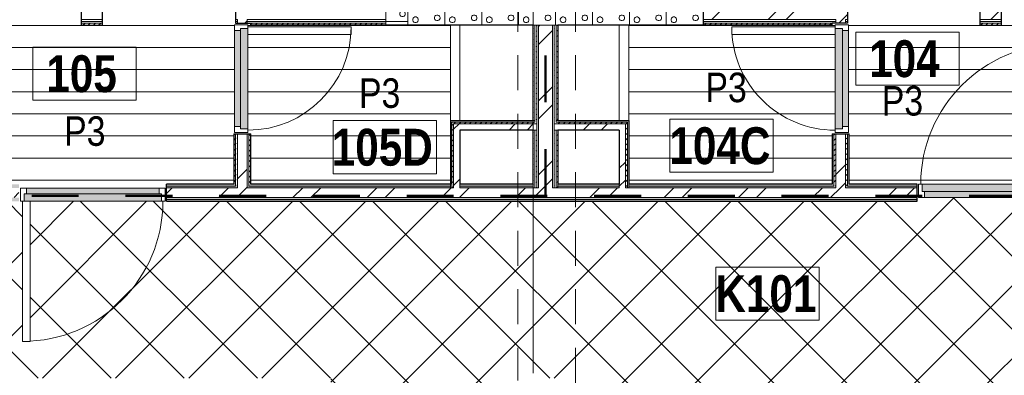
# Model space of a CAD drawing. Header units: millimetres. Extents: x -2180 to 54567, y -1945 to 22251.
# Tile 64 of 143: x 8522 to 15192, y 10677 to 13089. Entities that reach past the tile are written whole.
import ezdxf

# ---------------------------------------------------------------- set-up
doc = ezdxf.new("R2010")
doc.units = ezdxf.units.MM
for name, pattern in [('Dash', [635, 317.5, -317.5]), ('Grid Line 1_2_', [2222.5, 1270, -317.5, 317.5, -317.5]), ('Overhead', [396.875, 238.125, -158.75])]:
    doc.linetypes.add(name, pattern=pattern)
for name, color, linetype, lineweight in [('_Overhead_', 7, 'Overhead', 9), ('Common Edges', 7, 'Continuous', 9), ('Cut Pattern-3', 7, 'Continuous', 9), ('Doors', 7, 'Continuous', 9), ('Doors-2', 7, 'Continuous', 18), ('Grids-1', 7, 'Grid Line 1_2_', 9), ('Plan Swing', 7, 'Continuous', 9), ('Room Tags', 7, 'Continuous', 9), ('Walls', 7, 'Continuous', 9), ('Walls-1', 7, 'Continuous', 25)]:
    doc.layers.add(name, color=color, linetype=linetype, lineweight=lineweight)
for name, color, linetype, lineweight, true_color in [('_Tuletõkketsoon', 1, 'Dash', 50, 0xff0000), ('Color Fill-1', 7, 'Continuous', 9, 0xab8450), ('Color Fill-3', 9, 'Continuous', 9, 0x808080), ('Cut Pattern-1', 7, 'Continuous', 9, 0x787878), ('Doors-1', 7, 'Continuous', 9, 0x7b918a), ('Doors-3', 7, 'Continuous', 9, 0x646464), ('Room Tags-1', 7, 'Continuous', 9, 0x800000)]:
    doc.layers.add(name, color=color, linetype=linetype, lineweight=lineweight, true_color=true_color)
doc.styles.add('Swis721 Cn BT_1', font='swissc.ttf', dxfattribs={"height": 200})
doc.styles.add('Swis721 Cn BT_B', font='swisscb.ttf', dxfattribs={"height": 250})
pattern_1 = [(45, (0, 0), (0, 35.35534), [25, -25])]
pattern_2 = [(45, (0, 0), (-251.447, 251.447), []), (45, (0, 381), (-251.447, 251.447), [])]
pattern_3 = [(0, (0, 0), (0, 150), [])]

# ---------------------------------------------------------------- blocks, each defined once
blk = doc.blocks.new('SMA_D01_ 1-poolne - SU-P-07 - 1000x2100 1 korrus-2306867-1 Korruse põrandate plaan')
at = {"layer": 'Doors-1'}
for points in [[(450, 58), (-465, 58), (-465, 8), (465, 8), (465, 58)], [(-450, 8), (-450, -32), (450, -32), (450, 8), (-419.8, 8)]]:
    blk.add_hatch(color=256, dxfattribs=at).paths.add_polyline_path(points, flags=0)
at = {"layer": 'Doors'}
for p, q in [((425, 58), (-465, 58)), ((-450, 8), (450, 8)), ((450, -32), (-450, -32))]:
    blk.add_line(p, q, dxfattribs=at)
at = {"layer": 'Doors-2'}
for p, q in [((475, 1008), (425, 1008)), ((425, 1008), (425, 58)), ((475, 58), (475, 1008)), ((-465, 58), (-490, 58)), ((-490, 58), (-490, -32)), ((-465, 8), (-465, 58)), ((-450, 8), (-465, 8)), ((-450, -32), (-450, 8)), ((425, 58), (475, 58)), ((465, 8), (450, 8)), ((450, 8), (450, -32)), ((465, 58), (465, 8)), ((490, 58), (475, 58)), ((490, -32), (490, 58)), ((-490, -32), (-450, -32)), ((450, -32), (490, -32))]:
    blk.add_line(p, q, dxfattribs=at)
at = {"layer": 'Plan Swing'}
blk.add_arc((475, 58), 950, 90, 180, dxfattribs=at)
blk = doc.blocks.new('SMA_D01_ 1-poolne - SU-P-04 - 750x2100-1929738-1 Korruse põrandate plaan')
at = {"layer": 'Doors-3'}
for points in [[(340, -38), (340, 12), (-340, 12), (-340, -38), (308.7, -38)], [(325, 52), (-325, 52), (-325, 12), (325, 12)]]:
    blk.add_hatch(color=256, dxfattribs=at).paths.add_polyline_path(points, flags=0)
at = {"layer": 'Doors'}
for p, q in [((-325, 52), (325, 52)), ((325, 12), (-325, 12)), ((-340, -38), (300, -38))]:
    blk.add_line(p, q, dxfattribs=at)
at = {"layer": 'Doors-2'}
for p, q in [((-365, -38), (-365, 52)), ((-365, 52), (-325, 52)), ((-340, 12), (-340, -38)), ((-325, 12), (-340, 12)), ((-325, 52), (-325, 12)), ((325, 12), (325, 52)), ((325, 52), (365, 52)), ((340, 12), (325, 12)), ((340, -38), (340, 12)), ((365, 52), (365, -38)), ((-340, -38), (-365, -38)), ((300, -38), (350, -38)), ((300, -738), (300, -38)), ((350, -38), (350, -738)), ((365, -38), (350, -38)), ((350, -738), (300, -738))]:
    blk.add_line(p, q, dxfattribs=at)
at = {"layer": 'Plan Swing'}
blk.add_arc((350, -38), 700, 180, 270, dxfattribs=at)
blk = doc.blocks.new('SMA_D01_ 1-poolne - SU-P-04 - 750x2100-1929737-1 Korruse põrandate plaan')
at = {"layer": 'Doors-3'}
for points in [[(340, 38), (-340, 38), (-340, -12), (340, -12), (340, 24.6)], [(325, -52), (325, -12), (-325, -12), (-325, -52), (59.1, -52)]]:
    blk.add_hatch(color=256, dxfattribs=at).paths.add_polyline_path(points, flags=0)
at = {"layer": 'Doors'}
for p, q in [((300, 38), (-340, 38)), ((-325, -12), (325, -12)), ((325, -52), (-325, -52))]:
    blk.add_line(p, q, dxfattribs=at)
at = {"layer": 'Doors-2'}
for p, q in [((350, 738), (300, 738)), ((300, 738), (300, 38)), ((350, 38), (350, 738)), ((-340, 38), (-365, 38)), ((-365, 38), (-365, -52)), ((-340, -12), (-340, 38)), ((300, 38), (350, 38)), ((340, 38), (340, -12)), ((365, 38), (350, 38)), ((365, -52), (365, 38)), ((-365, -52), (-325, -52)), ((-325, -12), (-340, -12)), ((-325, -52), (-325, -12)), ((340, -12), (325, -12)), ((325, -12), (325, -52)), ((325, -52), (365, -52))]:
    blk.add_line(p, q, dxfattribs=at)
at = {"layer": 'Plan Swing'}
blk.add_arc((350, 38), 700, 90, 180, dxfattribs=at)
blk = doc.blocks.new('1_0 Room Tag - 2_5mm Nr-411650-1 Korruse põrandate plaan')
at = {"layer": 'Room Tags'}
for p, q in [((3.5, 1.8), (-3.5, 1.8)), ((-3.5, 1.8), (-3.5, -1.8)), ((3.5, 1.8), (3.5, -1.8)), ((3.5, -1.8), (-3.5, -1.8))]:
    blk.add_line(p, q, dxfattribs=at)

msp = doc.modelspace()

# ---------------------------------------------------------------- hatches: boundary and pattern name
at = {"layer": 'Color Fill-1'}
h = msp.add_hatch(dxfattribs=at)
h.set_pattern_fill('FP_39', color=256, style=0, pattern_type=2)
h.set_pattern_definition([(45, (0, 0), (-247.4874, 247.4874), []), (135, (0, 0), (-247.4874, -247.4874), [])])
h.paths.add_polyline_path([(10640.5, 10521), (10640.5, 10597.1), (11755.5, 10597.1), (11755.5, 10657.1), (12147.2, 10656.8), (12147.2, 10612.1), (15187.1, 10612.1), (15187.1, 10554.1), (15197.1, 10554.1), (15197.1, 10606.1), (16377.1, 10606.1), (16377.1, 10554.1), (16387.1, 10554.1), (16387.1, 10612.1), (20601, 10612.1), (20601, 10554.1), (20611, 10554.1), (20611, 10586.1), (21591, 10586.1), (21591, 10554.1), (21601, 10554.1), (21601, 10612.1), (23843.1, 10612.1), (23843.1, 10575.2), (24163.1, 10575.2), (24163.1, 10577.1), (24218.2, 10577.1), (24218.2, 10575.2), (25418.2, 10575.2), (25418.2, 10577.1), (25547.1, 10577.1), (25547.1, 10582.1), (26027.1, 10582.1), (26027.1, 10577.1), (30166, 10577.1), (30166, 11857.1), (27666.3, 11857.1), (27666.3, 11915.1), (27656.3, 11915.1), (27656.3, 11857.1), (27641.3, 11857.1), (27641.3, 10907.1), (27591.3, 10907.1), (27591.3, 11857.1), (26676.3, 11857.1), (26676.3, 11915.1), (26666.3, 11915.1), (26666.3, 11857.1), (21513.7, 11857.1), (21513.7, 11915.1), (21503.7, 11915.1), (21503.7, 11883.1), (20523.7, 11883.1), (20523.7, 11915.1), (20513.7, 11915.1), (20513.7, 11857.1), (15601.3, 11857.1), (15601.3, 11915.1), (15591.3, 11915.1), (15591.3, 11883.1), (14611.3, 11883.1), (14611.3, 11915.1), (14601.3, 11915.1), (14601.3, 11857.1), (9517.3, 11857.1), (9517.3, 11915.1), (9507.3, 11915.1), (9507.3, 11857.1), (8592.3, 11857.1), (8592.3, 10907.1), (8542.3, 10907.1), (8542.3, 11857.1), (8527.3, 11857.1), (8527.3, 11915.1), (8517.3, 11915.1), (8517.3, 11857.1), (6132.8, 11857.1), (6132.8, 11854.1), (5982.8, 11854.1), (5982.8, 10654.1), (6132.8, 10654.1), (6132.8, 10657.1), (10630.5, 10657.1), (10630.5, 10521)], flags=0)
at = {"layer": 'Color Fill-3'}
h = msp.add_hatch(dxfattribs=at)
h.set_pattern_fill('FP_42', color=256, style=0, pattern_type=2)
h.set_pattern_definition(pattern_3)
h.paths.add_polyline_path([(8517.3, 11915.1), (8527.3, 11915.1), (8527.3, 11947.1), (9507.3, 11947.1), (9507.3, 11915.1), (9517.3, 11915.1), (9517.3, 11973.1), (9971.8, 11973.1), (9971.8, 12314.6), (10029.8, 12314.6), (10029.8, 12324.6), (9977.8, 12324.6), (9977.8, 13054.6), (10029.8, 13054.6), (10029.8, 13064.6), (9984.3, 13064.6), (9984.3, 13136.6), (9974.3, 13136.6), (9974.3, 13091.1), (9094.3, 13091.1), (9094.3, 13136.6), (9084.3, 13136.6), (9084.3, 13052.1), (8940.3, 13052.1), (8940.3, 13136.6), (8930.3, 13136.6), (8930.3, 13091.1), (8050.3, 13091.1), (8050.3, 13136.6), (8040.3, 13136.6), (8040.3, 13064.6), (7994.8, 13064.6), (7994.8, 13054.6), (8046.8, 13054.6), (8046.8, 12324.6), (7994.8, 12324.6), (7994.8, 12314.6), (8052.8, 12314.6), (8052.8, 11973.1), (8517.3, 11973.1), (8517.3, 11947.1)], flags=0)
h = msp.add_hatch(dxfattribs=at)
h.set_pattern_fill('FP_42', color=256, style=0, pattern_type=2)
h.set_pattern_definition(pattern_3)
h.paths.add_polyline_path([(14611.3, 11915.1), (14611.3, 11973.1), (15526.3, 11973.1), (15526.3, 12923.1), (15576.3, 12923.1), (15576.3, 11973.1), (15591.3, 11973.1), (15591.3, 11915.1), (15601.3, 11915.1), (15601.3, 11973.1), (16060.8, 11973.1), (16060.8, 12314.6), (16118.8, 12314.6), (16118.8, 12324.6), (16066.8, 12324.6), (16066.8, 13054.6), (16118.8, 13054.6), (16118.8, 13064.6), (16073.3, 13064.6), (16073.3, 13136.6), (16063.3, 13136.6), (16063.3, 13091.1), (15183.3, 13091.1), (15183.3, 13136.6), (15173.3, 13136.6), (15173.3, 13052.1), (15029.3, 13052.1), (15029.3, 13136.6), (15019.3, 13136.6), (15019.3, 13091.1), (14139.3, 13091.1), (14139.3, 13136.6), (14129.3, 13136.6), (14129.3, 13064.6), (14083.8, 13064.6), (14083.8, 13054.6), (14135.8, 13054.6), (14135.8, 12324.6), (14083.8, 12324.6), (14083.8, 12314.6), (14141.8, 12314.6), (14141.8, 11973.1), (14601.3, 11973.1), (14601.3, 11915.1)], flags=0)
h = msp.add_hatch(dxfattribs=at)
h.set_pattern_fill('FP_42', color=256, style=0, pattern_type=2)
h.set_pattern_definition(pattern_3)
h.paths.add_polyline_path([(11302.1, 11973.1), (11439.5, 11973.1), (11439.5, 13052.1), (10087.8, 13052.1), (10087.8, 13064.6), (10029.8, 13064.6), (10029.8, 13054.6), (10067.8, 13054.6), (10067.8, 13039.6), (10767.8, 13039.6), (10767.8, 12989.6), (10067.8, 12989.6), (10067.8, 12324.6), (10029.8, 12324.6), (10029.8, 12314.6), (10087.8, 12314.6), (10087.8, 11973.1), (10680.4, 11973.1)], flags=0)
h = msp.add_hatch(dxfattribs=at)
h.set_pattern_fill('FP_42', color=256, style=0, pattern_type=2)
h.set_pattern_definition(pattern_3)
h.paths.add_polyline_path([(12742.2, 11973.1), (14025.8, 11973.1), (14025.8, 12314.6), (14083.8, 12314.6), (14083.8, 12324.6), (14045.8, 12324.6), (14045.8, 12989.6), (13345.8, 12989.6), (13345.8, 13039.6), (14045.8, 13039.6), (14045.8, 13054.6), (14083.8, 13054.6), (14083.8, 13064.6), (14025.8, 13064.6), (14025.8, 13052.1), (12648.5, 13052.1), (12648.5, 11973.1), (12690, 11973.1)], flags=0)
at = {"layer": 'Cut Pattern-1'}
h = msp.add_hatch(dxfattribs=at)
h.set_pattern_fill('FP_3', color=256, style=0, pattern_type=2)
h.set_pattern_definition(pattern_2)
h.paths.add_polyline_path([(14083.8, 13089.1), (14083.8, 13184.1), (13151.8, 13184.1), (13151.8, 13089.1), (14070.2, 13089.1)], flags=0)
h = msp.add_hatch(dxfattribs=at)
h.set_pattern_fill('FP_3', color=256, style=0, pattern_type=2)
h.set_pattern_definition(pattern_2)
h.paths.add_polyline_path([(16151.8, 13089.1), (16151.8, 13184.1), (16073.3, 13184.1), (16073.3, 13089.1)], flags=0)
h.paths.add_polyline_path([(15029.3, 13089.1), (15173.3, 13089.1), (15173.3, 13184.1), (15029.3, 13184.1), (15029.3, 13150.5)], flags=0)
h.paths.add_polyline_path([(14129.3, 13089.1), (14129.3, 13184.1), (14083.8, 13184.1), (14083.8, 13089.1), (14116.8, 13089.1)], flags=0)
h = msp.add_hatch(dxfattribs=at)
h.set_pattern_fill('FP_3', color=256, style=0, pattern_type=2)
h.set_pattern_definition(pattern_2)
h.paths.add_polyline_path([(10058.8, 11948.1), (10062.8, 11948.1), (10062.8, 12314.6), (9996.8, 12314.6), (9996.8, 11948.1)], flags=0)
h.paths.add_polyline_path([(10029.8, 13064.6), (10062.8, 13064.6), (10062.8, 13089.1), (9996.8, 13089.1), (9996.8, 13064.6), (10017.8, 13064.6)], flags=0)
h = msp.add_hatch(dxfattribs=at)
h.set_pattern_fill('FP_3', color=256, style=0, pattern_type=2)
h.set_pattern_definition(pattern_2)
h.paths.add_polyline_path([(14116.8, 11948.1), (14116.8, 12314.6), (14050.8, 12314.6), (14050.8, 11948.1), (14099.5, 11948.1)], flags=0)
h.paths.add_polyline_path([(14116.8, 13064.6), (14116.8, 13089.1), (14050.8, 13089.1), (14050.8, 13064.6), (14113.6, 13064.6)], flags=0)
h = msp.add_hatch(dxfattribs=at)
h.set_pattern_fill('FP_3', color=256, style=0, pattern_type=2)
h.set_pattern_definition(pattern_2)
h.paths.add_polyline_path([(12079.1, 11948.1), (12131.5, 11948.1), (12131.5, 13052.1), (12036.5, 13052.1), (12036.5, 11948.1)], flags=0)
h = msp.add_hatch(dxfattribs=at)
h.set_pattern_fill('FP_3', color=256, style=0, pattern_type=2)
h.set_pattern_definition(pattern_2)
h.paths.add_polyline_path([(11462, 11948.1), (11504, 11948.1), (11504, 12382.1), (11462, 12382.1), (11462, 11959.5)], flags=0)
h = msp.add_hatch(dxfattribs=at)
h.set_pattern_fill('FP_3', color=256, style=0, pattern_type=2)
h.set_pattern_definition(pattern_2)
h.paths.add_polyline_path([(11504, 12340.1), (12024.5, 12340.1), (12024.5, 12382.1), (11504, 12382.1)], flags=0)
h = msp.add_hatch(dxfattribs=at)
h.set_pattern_fill('FP_3', color=256, style=0, pattern_type=2)
h.set_pattern_definition(pattern_2)
h.paths.add_polyline_path([(12143.5, 12340.1), (12584, 12340.1), (12584, 12382.1), (12143.5, 12382.1)], flags=0)
h = msp.add_hatch(dxfattribs=at)
h.set_pattern_fill('FP_3', color=256, style=0, pattern_type=2)
h.set_pattern_definition(pattern_2)
h.paths.add_polyline_path([(12626, 11948.1), (12626, 12382.1), (12584, 12382.1), (12584, 11948.1)], flags=0)
h = msp.add_hatch(dxfattribs=at)
h.set_pattern_fill('FP_3', color=256, style=0, pattern_type=2)
h.set_pattern_definition(pattern_2)
h.paths.add_polyline_path([(16896.9, 11882.1), (17861.7, 11882.1), (17861.7, 11948.1), (15601.3, 11948.1), (15601.3, 11882.1), (16275.3, 11882.1)], flags=0)
h.paths.add_polyline_path([(12545.4, 11882.1), (14601.3, 11882.1), (14601.3, 11948.1), (9517.3, 11948.1), (9517.3, 11882.1), (12234.5, 11882.1)], flags=0)
h.paths.add_polyline_path([(8193.8, 11882.1), (8517.3, 11882.1), (8517.3, 11948.1), (6213.8, 11948.1), (6213.8, 11882.1), (7572.2, 11882.1)], flags=0)
at = {"layer": 'Cut Pattern-3'}
h = msp.add_hatch(dxfattribs=at)
h.set_pattern_fill('FP_17', color=256, angle=225, style=0, pattern_type=2)
h.set_pattern_definition([(135, (11024.27, 13429.6), (-250, 4e-14), [7.07, -346.48]), (45, (11019.27, 13457.1), (-250, 0), [7.07, -346.48]), (180, (11039.27, 13427.1), (-3e-14, -250), [7.5, -242.5]), (161.565, (11031.77, 13427.11), (-250, 0.0002), [7.906, -782.664]), (18.435, (11024.27, 13462.11), (-250, -0.0002), [7.906, -782.664]), (0, (11031.77, 13464.6), (0, 250), [7.5, -242.5]), (341.565, (11039.274, 13464.61), (-250, 0.0002), [7.906, -782.664]), (315, (11046.77, 13462.1), (-250, 0), [7.07, -346.48]), (251.565, (11054.27, 13442.106), (-250, -1000), [7.906, -782.664]), (225, (11051.77, 13434.6), (-250, -4e-14), [7.07, -346.48]), (198.435, (11046.77, 13429.606), (-250, -0.0002), [7.906, -782.664]), (270, (11054.27, 13449.6), (250, 3e-14), [7.5, -242.5]), (288.435, (11051.77, 13457.11), (250.001, -1000), [7.906, -782.664]), (90, (11096.77, 13374.6), (-250, 1e-14), [7.5, -242.5]), (180, (11119.27, 13359.6), (-3e-14, -250), [7.5, -242.5]), (161.565, (11111.774, 13359.606), (-250, 0.0002), [7.906, -782.664]), (135, (11104.27, 13362.1), (-250, 4e-14), [7.07, -346.48]), (45, (11099.27, 13389.6), (-250, 0), [7.07, -346.48]), (18.435, (11104.274, 13394.606), (-250, -0.0002), [7.906, -782.664]), (0, (11111.77, 13397.1), (0, 250), [7.5, -242.5]), (341.565, (11119.27, 13397.11), (-250, 0.0002), [7.906, -782.664]), (315, (11126.77, 13394.6), (-250, 0), [7.07, -346.48]), (251.565, (11134.27, 13374.606), (-250, -1000), [7.906, -782.664]), (225, (11131.77, 13367.1), (-250, -4e-14), [7.07, -346.48]), (198.435, (11126.774, 13362.106), (-250, -0.0002), [7.906, -782.664]), (270, (11134.27, 13382.1), (250, 3e-14), [7.5, -242.5]), (288.435, (11131.774, 13389.606), (250, -1000), [7.906, -782.664]), (108.435, (11099.274, 13367.106), (-250, 500), [7.906, -782.664]), (71.565, (11096.77, 13382.11), (250, 500), [7.906, -782.664]), (90, (11084.27, 13522.1), (-250, 1e-14), [7.5, -242.5]), (180, (11106.77, 13507.1), (-3e-14, -250), [7.5, -242.5]), (161.565, (11099.274, 13507.106), (-250, 0.0002), [7.906, -782.664]), (135, (11091.77, 13509.6), (-250, 4e-14), [7.07, -346.48]), (45, (11086.77, 13537.1), (-250, 0), [7.07, -346.48]), (18.435, (11091.775, 13542.106), (-250, -0.0002), [7.906, -782.664]), (0, (11099.27, 13544.6), (0, 250), [7.5, -242.5]), (341.565, (11106.77, 13544.61), (-250, 0.0002), [7.906, -782.664]), (315, (11114.27, 13542.1), (-250, 0), [7.07, -346.48]), (251.565, (11121.774, 13522.11), (-250.001, -1000), [7.906, -782.664]), (225, (11119.27, 13514.6), (-250, -4e-14), [7.07, -346.48]), (198.435, (11114.274, 13509.61), (-250, -0.0002), [7.906, -782.664]), (270, (11121.77, 13529.6), (250, 3e-14), [7.5, -242.5]), (288.435, (11119.275, 13537.11), (250.001, -1000), [7.906, -782.664]), (108.435, (11086.77, 13514.61), (-250, 499.999), [7.906, -782.664]), (71.565, (11084.274, 13529.61), (250, 499.999), [7.906, -782.664]), (90, (11016.77, 13442.1), (-250, 1e-14), [7.5, -242.5]), (108.435, (11019.27, 13434.606), (-250, 499.999), [7.906, -782.664]), (71.565, (11016.77, 13449.606), (250, 499.999), [7.906, -782.664]), (90, (10926.77, 13389.6), (-250, 1e-14), [7.5, -242.5]), (180, (10949.27, 13374.6), (-3e-14, -250), [7.5, -242.5]), (161.565, (10941.77, 13374.606), (-250, 0.0002), [7.906, -782.664]), (135, (10934.27, 13377.1), (-250, 4e-14), [7.07, -346.48]), (45, (10929.27, 13404.6), (-250, 0), [7.07, -346.48]), (18.435, (10934.274, 13409.61), (-250, -0.0002), [7.906, -782.664]), (0, (10941.77, 13412.1), (0, 250), [7.5, -242.5]), (341.565, (10949.274, 13412.106), (-250, 0.0002), [7.906, -782.664]), (315, (10956.77, 13409.6), (-250, 0), [7.07, -346.48]), (251.565, (10964.274, 13389.61), (-250, -1000), [7.906, -782.664]), (225, (10961.77, 13382.1), (-250, -4e-14), [7.07, -346.48]), (198.435, (10956.774, 13377.11), (-250, -0.0002), [7.906, -782.664]), (270, (10964.27, 13397.1), (250, 3e-14), [7.5, -242.5]), (288.435, (10961.774, 13404.61), (250, -1000), [7.906, -782.664]), (108.435, (10929.274, 13382.11), (-250, 499.999), [7.906, -782.664]), (71.565, (10926.774, 13397.11), (250, 499.999), [7.906, -782.664]), (90, (10946.77, 13497.1), (-250, 1e-14), [7.5, -242.5]), (180, (10969.27, 13482.1), (-3e-14, -250), [7.5, -242.5]), (161.565, (10961.77, 13482.106), (-250, 0.0002), [7.906, -782.664]), (135, (10954.27, 13484.6), (-250, 4e-14), [7.07, -346.48]), (45, (10949.27, 13512.1), (-250, 0), [7.07, -346.48]), (18.435, (10954.274, 13517.11), (-250, -0.0002), [7.906, -782.664]), (0, (10961.77, 13519.6), (0, 250), [7.5, -242.5]), (341.565, (10969.274, 13519.606), (-250, 0.0002), [7.906, -782.664]), (315, (10976.77, 13517.1), (-250, 0), [7.07, -346.48]), (251.565, (10984.27, 13497.11), (-250.001, -1000), [7.906, -782.664]), (225, (10981.77, 13489.6), (-250, -4e-14), [7.07, -346.48]), (198.435, (10976.774, 13484.61), (-250, -0.0002), [7.906, -782.664]), (270, (10984.27, 13504.6), (250, 3e-14), [7.5, -242.5]), (288.435, (10981.774, 13512.11), (250.001, -1000), [7.906, -782.664]), (108.435, (10949.274, 13489.61), (-250, 500), [7.906, -782.664]), (71.565, (10946.775, 13504.606), (250.001, 500), [7.906, -782.664]), (180, (11151.77, 13327.1), (-3e-14, -250), [])])
h.paths.add_polyline_path([(11151.8, 13052.1), (11151.8, 13602.1), (11001.8, 13602.1), (11001.8, 13052.1), (11123.8, 13052.1)], flags=0)
h = msp.add_hatch(dxfattribs=at)
h.set_pattern_fill('FP_4', color=256, angle=-135, style=0, pattern_type=2)
h.set_pattern_definition([(45, (12254.27, 13179.6), (-8e-13, 250), [7.07, -346.48]), (315, (12281.77, 13184.6), (-8e-13, 250), [7.07, -346.48]), (90, (12251.77, 13164.6), (-250, -8e-13), [7.5, -242.5]), (71.565, (12251.774, 13172.106), (0.0002, 250), [7.906, -782.664]), (288.435, (12286.77, 13179.61), (-0.0002, 250), [7.906, -782.664]), (270, (12289.27, 13172.1), (250, 8e-13), [7.5, -242.5]), (251.565, (12289.274, 13164.606), (0.0002, 250), [7.906, -782.664]), (225, (12286.77, 13157.1), (-8e-13, 250), [7.07, -346.48]), (161.565, (12266.77, 13149.61), (-999.9996, 250.001), [7.906, -782.664]), (135, (12259.27, 13152.1), (-8e-13, 250), [7.07, -346.48]), (108.435, (12254.27, 13157.11), (-0.0002, 250), [7.906, -782.664]), (180, (12274.27, 13149.6), (8e-13, -250), [7.5, -242.5]), (198.435, (12281.77, 13152.11), (-999.9996, -250.001), [7.906, -782.664]), (2e-13, (12199.27, 13107.1), (-8e-13, 250), [7.5, -242.5]), (90, (12184.27, 13084.6), (-250, -8e-13), [7.5, -242.5]), (71.565, (12184.274, 13092.11), (0.0002, 250), [7.906, -782.664]), (45, (12186.77, 13099.6), (-8e-13, 250), [7.07, -346.48]), (315, (12214.27, 13104.6), (-8e-13, 250), [7.07, -346.48]), (288.435, (12219.274, 13099.61), (-0.0002, 250), [7.906, -782.664]), (270, (12221.77, 13092.1), (250, 8e-13), [7.5, -242.5]), (251.565, (12221.774, 13084.606), (0.0002, 250), [7.906, -782.664]), (225, (12219.27, 13077.1), (-8e-13, 250), [7.07, -346.48]), (161.565, (12199.27, 13069.606), (-999.9996, 250.001), [7.906, -782.664]), (135, (12191.77, 13072.1), (-8e-13, 250), [7.07, -346.48]), (108.435, (12186.77, 13077.11), (-0.0002, 250), [7.906, -782.664]), (180, (12206.77, 13069.6), (8e-13, -250), [7.5, -242.5]), (198.435, (12214.274, 13072.11), (-999.9996, -250.001), [7.906, -782.664]), (18.435, (12191.77, 13104.61), (500, 250.0006), [7.906, -782.664]), (341.565, (12206.77, 13107.106), (499.999, -250.0003), [7.906, -782.664]), (2e-13, (12346.77, 13119.6), (-8e-13, 250), [7.5, -242.5]), (90, (12331.77, 13097.1), (-250, -8e-13), [7.5, -242.5]), (71.565, (12331.774, 13104.61), (0.0002, 250), [7.906, -782.664]), (45, (12334.27, 13112.1), (-8e-13, 250), [7.07, -346.48]), (315, (12361.77, 13117.1), (-8e-13, 250), [7.07, -346.482]), (288.435, (12366.774, 13112.106), (-0.0002, 250), [7.906, -782.664]), (270, (12369.27, 13104.6), (250, 8e-13), [7.5, -242.5]), (251.565, (12369.274, 13097.11), (0.0002, 250), [7.906, -782.664]), (225, (12366.77, 13089.6), (-8e-13, 250), [7.07, -346.482]), (161.565, (12346.775, 13082.11), (-999.9996, 250.001), [7.906, -782.664]), (135, (12339.27, 13084.6), (-8e-13, 250), [7.07, -346.48]), (108.435, (12334.274, 13089.606), (-0.0002, 250), [7.906, -782.664]), (180, (12354.27, 13082.1), (8e-13, -250), [7.5, -242.5]), (198.435, (12361.774, 13084.606), (-999.9996, -250.001), [7.906, -782.664]), (18.435, (12339.274, 13117.106), (500, 250.0006), [7.906, -782.664]), (341.565, (12354.27, 13119.61), (500, -250.0006), [7.906, -782.664]), (2e-13, (12266.77, 13187.1), (-8e-13, 250), [7.5, -242.5]), (18.435, (12259.27, 13184.61), (499.999, 250.0003), [7.906, -782.664]), (341.565, (12274.274, 13187.11), (500, -250.0006), [7.906, -782.664]), (2e-13, (12214.27, 13277.1), (-8e-13, 250), [7.5, -242.5]), (90, (12199.27, 13254.6), (-250, -8e-13), [7.5, -242.5]), (71.565, (12199.274, 13262.11), (0.0002, 250), [7.906, -782.664]), (45, (12201.77, 13269.6), (-8e-13, 250), [7.07, -346.48]), (315, (12229.27, 13274.6), (-8e-13, 250), [7.07, -346.48]), (288.435, (12234.275, 13269.61), (-0.0002, 250), [7.906, -782.664]), (270, (12236.77, 13262.1), (250, 8e-13), [7.5, -242.5]), (251.565, (12236.774, 13254.61), (0.0002, 250), [7.906, -782.664]), (225, (12234.27, 13247.1), (-8e-13, 250), [7.07, -346.48]), (161.565, (12214.274, 13239.606), (-999.9996, 250.001), [7.906, -782.664]), (135, (12206.77, 13242.1), (-8e-13, 250), [7.07, -346.48]), (108.435, (12201.775, 13247.106), (-0.0002, 250), [7.906, -782.664]), (180, (12221.77, 13239.6), (8e-13, -250), [7.5, -242.5]), (198.435, (12229.275, 13242.11), (-999.9996, -250.001), [7.906, -782.664]), (18.435, (12206.774, 13274.61), (499.999, 250.0003), [7.906, -782.664]), (341.565, (12221.774, 13277.106), (499.999, -250.0003), [7.906, -782.664]), (2e-13, (12321.77, 13257.1), (-8e-13, 250), [7.5, -242.5]), (90, (12306.77, 13234.6), (-250, -8e-13), [7.5, -242.5]), (71.565, (12306.77, 13242.11), (0.0002, 250), [7.906, -782.664]), (45, (12309.27, 13249.6), (-8e-13, 250), [7.07, -346.48]), (315, (12336.77, 13254.6), (-8e-13, 250), [7.07, -346.48]), (288.435, (12341.77, 13249.606), (-0.0002, 250), [7.906, -782.664]), (270, (12344.27, 13242.1), (250, 8e-13), [7.5, -242.5]), (251.565, (12344.274, 13234.61), (0.0002, 250), [7.906, -782.664]), (225, (12341.77, 13227.1), (-8e-13, 250), [7.07, -346.48]), (161.565, (12321.774, 13219.606), (-999.9996, 250.001), [7.906, -782.664]), (135, (12314.27, 13222.1), (-8e-13, 250), [7.07, -346.48]), (108.435, (12309.275, 13227.11), (-0.0002, 250), [7.906, -782.664]), (180, (12329.27, 13219.6), (8e-13, -250), [7.5, -242.5]), (198.435, (12336.77, 13222.106), (-999.9996, -250.001), [7.906, -782.664]), (18.435, (12314.274, 13254.61), (499.999, 250.0003), [7.906, -782.664]), (341.565, (12329.274, 13257.106), (500, -250.0006), [7.906, -782.664]), (90, (12151.77, 13052.1), (-250, -8e-13), [])])
h.paths.add_polyline_path([(13151.8, 13052.1), (13151.8, 13202.1), (11151.8, 13202.1), (11151.8, 13052.1), (13135, 13052.1)], flags=0)
h = msp.add_hatch(dxfattribs=at)
h.set_pattern_fill('FP_1', color=256, style=0, pattern_type=2)
h.set_pattern_definition(pattern_1)
h.paths.add_polyline_path([(9084.3, 13052.1), (9084.3, 13064.6), (8940.3, 13064.6), (8940.3, 13052.1), (9064.8, 13052.1)], flags=0)
h.paths.add_polyline_path([(7936.8, 13052.1), (7936.8, 13064.6), (7933.8, 13064.6), (7933.8, 13052.1)], flags=0)
h = msp.add_hatch(dxfattribs=at)
h.set_pattern_fill('FP_1', color=256, style=0, pattern_type=2)
h.set_pattern_definition(pattern_1)
h.paths.add_polyline_path([(10908.9, 13052.1), (11001.8, 13052.1), (11001.8, 13064.6), (10087.8, 13064.6), (10087.8, 13052.1), (10767.8, 13052.1)], flags=0)
h = msp.add_hatch(dxfattribs=at)
h.set_pattern_fill('FP_1', color=256, style=0, pattern_type=2)
h.set_pattern_definition(pattern_1)
h.paths.add_polyline_path([(11999.5, 11948.1), (12012, 11948.4), (12012, 12340.1), (11999.5, 12340.1), (11999.5, 11960.6)], flags=0)
h.paths.add_polyline_path([(11999.5, 12404.6), (12012, 12404.6), (12012, 13052.1), (11999.5, 13052.1), (11999.5, 12441)], flags=0)
h = msp.add_hatch(dxfattribs=at)
h.set_pattern_fill('FP_1', color=256, style=0, pattern_type=2)
h.set_pattern_definition(pattern_1)
h.paths.add_polyline_path([(12012, 11948.1), (12024.5, 11948.1), (12024.5, 12340.1), (12012, 12340.1), (12012, 11973.1)], flags=0)
h.paths.add_polyline_path([(12012, 12382.1), (12024.5, 12382.1), (12024.5, 13052.1), (12012, 13052.1), (12012, 12394.6)], flags=0)
h = msp.add_hatch(dxfattribs=at)
h.set_pattern_fill('FP_1', color=256, style=0, pattern_type=2)
h.set_pattern_definition(pattern_1)
h.paths.add_polyline_path([(12143.5, 11948.1), (12156, 11948.1), (12156, 12340.1), (12143.5, 12340.1), (12143.5, 11948.4)], flags=0)
h.paths.add_polyline_path([(12144.9, 12382.1), (12156, 12382.1), (12156, 13052.1), (12143.5, 13052.1), (12143.5, 12382.1)], flags=0)
h = msp.add_hatch(dxfattribs=at)
h.set_pattern_fill('FP_1', color=256, style=0, pattern_type=2)
h.set_pattern_definition(pattern_1)
h.paths.add_polyline_path([(12168.5, 11948.1), (12168.5, 12340.1), (12156, 12340.1), (12156, 11948.1)], flags=0)
h.paths.add_polyline_path([(12168.5, 12404.6), (12168.5, 13052.1), (12156, 13052.1), (12156, 12404.6)], flags=0)
h = msp.add_hatch(dxfattribs=at)
h.set_pattern_fill('FP_1', color=256, style=0, pattern_type=2)
h.set_pattern_definition(pattern_1)
h.paths.add_polyline_path([(14025.8, 13052.1), (14025.8, 13064.6), (13151.8, 13064.6), (13151.8, 13052.1), (13872.6, 13052.1)], flags=0)
h = msp.add_hatch(dxfattribs=at)
h.set_pattern_fill('FP_1', color=256, style=0, pattern_type=2)
h.set_pattern_definition(pattern_1)
h.paths.add_polyline_path([(15148.8, 13052.1), (15173.3, 13052.1), (15173.3, 13064.6), (15029.3, 13064.6), (15029.3, 13052.1), (15053.8, 13052.1)], flags=0)
h = msp.add_hatch(dxfattribs=at)
h.set_pattern_fill('FP_1', color=256, style=0, pattern_type=2)
h.set_pattern_definition(pattern_1)
h.paths.add_polyline_path([(11462, 11948.1), (11462, 12394.6), (11449.5, 12394.6), (11449.5, 11948.1)], flags=0)
h = msp.add_hatch(dxfattribs=at)
h.set_pattern_fill('FP_1', color=256, style=0, pattern_type=2)
h.set_pattern_definition(pattern_1)
h.paths.add_polyline_path([(11999.5, 12382.1), (12012, 12382.1), (12012, 12394.6), (11462, 12394.6), (11462, 12382.1), (11923.7, 12382.1)], flags=0)
h = msp.add_hatch(dxfattribs=at)
h.set_pattern_fill('FP_1', color=256, style=0, pattern_type=2)
h.set_pattern_definition(pattern_1)
h.paths.add_polyline_path([(12584, 12382.1), (12626, 12382.1), (12626, 12394.6), (12156, 12394.3), (12156, 12382.1), (12545.4, 12382.1)], flags=0)
h = msp.add_hatch(dxfattribs=at)
h.set_pattern_fill('FP_1', color=256, style=0, pattern_type=2)
h.set_pattern_definition(pattern_1)
h.paths.add_polyline_path([(12638.5, 11948.1), (12638.5, 12394.6), (12626, 12394.6), (12626, 11948.1)], flags=0)
h = msp.add_hatch(dxfattribs=at)
h.set_pattern_fill('FP_1', color=256, style=0, pattern_type=2)
h.set_pattern_definition(pattern_1)
h.paths.add_polyline_path([(9984.3, 11973.1), (9984.3, 12314.6), (9971.8, 12314.6), (9971.8, 11973.1)], flags=0)
h = msp.add_hatch(dxfattribs=at)
h.set_pattern_fill('FP_1', color=256, style=0, pattern_type=2)
h.set_pattern_definition(pattern_1)
h.paths.add_polyline_path([(9996.8, 11960.6), (9996.8, 12314.6), (9984.3, 12314.6), (9984.3, 11960.6)], flags=0)
h = msp.add_hatch(dxfattribs=at)
h.set_pattern_fill('FP_1', color=256, style=0, pattern_type=2)
h.set_pattern_definition(pattern_1)
h.paths.add_polyline_path([(10087.8, 11973.1), (10087.8, 12314.6), (10075.3, 12314.6), (10075.3, 11973.1)], flags=0)
h = msp.add_hatch(dxfattribs=at)
h.set_pattern_fill('FP_1', color=256, style=0, pattern_type=2)
h.set_pattern_definition(pattern_1)
h.paths.add_polyline_path([(14038.3, 11973.1), (14038.3, 12314.6), (14025.8, 12314.6), (14025.8, 11973.1)], flags=0)
h = msp.add_hatch(dxfattribs=at)
h.set_pattern_fill('FP_1', color=256, style=0, pattern_type=2)
h.set_pattern_definition(pattern_1)
h.paths.add_polyline_path([(14050.8, 11960.6), (14050.8, 12314.6), (14038.3, 12314.6), (14038.3, 11960.6)], flags=0)
h = msp.add_hatch(dxfattribs=at)
h.set_pattern_fill('FP_1', color=256, style=0, pattern_type=2)
h.set_pattern_definition(pattern_1)
h.paths.add_polyline_path([(14119.2, 11960.6), (14129.3, 11960.6), (14129.3, 12314.6), (14116.8, 12314.6), (14116.8, 11960.6)], flags=0)
h = msp.add_hatch(dxfattribs=at)
h.set_pattern_fill('FP_1', color=256, style=0, pattern_type=2)
h.set_pattern_definition(pattern_1)
h.paths.add_polyline_path([(16896.9, 11960.6), (17861.7, 11960.6), (17861.7, 11973.1), (16164.3, 11973.1), (16164.3, 11960.6), (16275.3, 11960.6)], flags=0)
h.paths.add_polyline_path([(15653.6, 11960.6), (16073.3, 11960.6), (16073.3, 11973.1), (15601.3, 11973.1), (15601.3, 11960.6)], flags=0)
h.paths.add_polyline_path([(13167, 11960.6), (14038.3, 11960.6), (14038.3, 11973.1), (12648.5, 11973.1), (12648.5, 11960.6), (13086.3, 11960.6)], flags=0)
h.paths.add_polyline_path([(14410.3, 11960.6), (14601.3, 11960.6), (14601.3, 11973.1), (14129.3, 11973.1), (14129.3, 11960.6)], flags=0)
h.paths.add_polyline_path([(12584, 11960.6), (12584, 11973.1), (12168.5, 11973.1), (12168.5, 11960.6), (12545.4, 11960.6)], flags=0)
h.paths.add_polyline_path([(11999.5, 11960.6), (11999.5, 11973.1), (11504, 11973.1), (11504, 11960.6), (11923.7, 11960.6)], flags=0)
h.paths.add_polyline_path([(10075.3, 11960.6), (11439.5, 11960.6), (11439.5, 11973.1), (10075.3, 11973.1)], flags=0)
h.paths.add_polyline_path([(9984.3, 11960.6), (9984.3, 11973.1), (9517.3, 11973.1), (9517.3, 11960.6), (9747.9, 11960.6)], flags=0)
h.paths.add_polyline_path([(8040.3, 11960.6), (8517.3, 11960.6), (8517.3, 11973.1), (8040.3, 11973.1)], flags=0)
h.paths.add_polyline_path([(6950.5, 11960.6), (7949.3, 11960.6), (7949.3, 11973.1), (6213.8, 11973.1), (6213.8, 11960.6), (6328.9, 11960.6)], flags=0)
h = msp.add_hatch(dxfattribs=at)
h.set_pattern_fill('FP_1', color=256, style=0, pattern_type=2)
h.set_pattern_definition(pattern_1)
h.paths.add_polyline_path([(17861.7, 11948.1), (17861.7, 11960.6), (16151.8, 11960.6), (16151.8, 11948.1), (16896.9, 11948.1)], flags=0)
h.paths.add_polyline_path([(15653.6, 11948.1), (16085.8, 11948.1), (16085.8, 11960.6), (15601.3, 11960.6), (15601.3, 11948.1)], flags=0)
h.paths.add_polyline_path([(12168.5, 11948.1), (12584, 11948.1), (12584, 11960.6), (12168.5, 11960.6)], flags=0)
h.paths.add_polyline_path([(9747.9, 11948.1), (9996.8, 11948.1), (9996.8, 11960.6), (9517.3, 11960.6), (9517.3, 11948.1)], flags=0)
h.paths.add_polyline_path([(13077.3, 11948.1), (14050.8, 11948.1), (14050.8, 11960.6), (12648.5, 11960.6), (12648.5, 11948.1), (12730.9, 11948.1)], flags=0)
h.paths.add_polyline_path([(11923.7, 11948.1), (11999.5, 11948.1), (11999.5, 11960.6), (11504, 11960.6), (11504, 11948.1), (11595.6, 11948.1)], flags=0)
h.paths.add_polyline_path([(10067.8, 11948.1), (11439.5, 11948.1), (11439.5, 11960.6), (10062.8, 11960.6), (10062.8, 11948.1), (10067.6, 11948.1)], flags=0)
h.paths.add_polyline_path([(14601.3, 11948.1), (14601.3, 11960.6), (14116.8, 11960.6), (14116.8, 11948.1), (14410.3, 11948.1)], flags=0)
h.paths.add_polyline_path([(6240.7, 11948.1), (7961.8, 11948.1), (7961.8, 11960.6), (6213.8, 11960.6), (6213.8, 11948.1)], flags=0)
h.paths.add_polyline_path([(8032.6, 11948.1), (8517.3, 11948.1), (8517.3, 11960.6), (8027.8, 11960.6), (8027.8, 11948.1)], flags=0)
h = msp.add_hatch(dxfattribs=at)
h.set_pattern_fill('FP_1', color=256, style=0, pattern_type=2)
h.set_pattern_definition(pattern_1)
h.paths.add_polyline_path([(18261.7, 11869.6), (18261.7, 11882.1), (15601.3, 11882.1), (15601.3, 11869.6), (18140.2, 11869.6)], flags=0)
h.paths.add_polyline_path([(13020.7, 11869.6), (14601.3, 11869.6), (14601.3, 11882.1), (9517.3, 11882.1), (9517.3, 11869.6), (12695.4, 11869.6)], flags=0)
h.paths.add_polyline_path([(8517.3, 11869.6), (8517.3, 11882.1), (6149.5, 11882.1), (6149.5, 11869.6), (8193.8, 11869.6)], flags=0)
h = msp.add_hatch(dxfattribs=at)
h.set_pattern_fill('FP_1', color=256, style=0, pattern_type=2)
h.set_pattern_definition(pattern_1)
h.paths.add_polyline_path([(18261.7, 11857.1), (18261.7, 11869.6), (15601.3, 11869.6), (15601.3, 11857.1), (18140.2, 11857.1)], flags=0)
h.paths.add_polyline_path([(11462, 11857.1), (14601.3, 11857.1), (14601.3, 11869.6), (9517.3, 11869.6), (9517.3, 11857.1), (11449.5, 11857.1)], flags=0)
h.paths.add_polyline_path([(6950.5, 11857.1), (8517.3, 11857.1), (8517.3, 11869.6), (6149.5, 11869.3), (6149.5, 11857.1), (6328.9, 11857.1)], flags=0)

# ---------------------------------------------------------------- linework, layer by layer
at = {"layer": '_Overhead_'}
for p, q in [((11896.8, 13642.1), (11896.8, 10642.1)), ((12288.4, 13642.1), (12288.4, 10612.1))]:
    msp.add_line(p, q, dxfattribs=at)
at = {"layer": '_Tuletõkketsoon'}
for p, q in [((12084, 11894.1), (12084, 13123.9)), ((6063.8, 11894.1), (30291.5, 11894.1))]:
    msp.add_line(p, q, dxfattribs=at)
at = {"layer": 'Common Edges'}
for p, q in [((11001.8, 13052.1), (11001.8, 13221.1)), ((9084.3, 13089.1), (8940.3, 13089.1)), ((9084.3, 13077.1), (8940.3, 13077.1)), ((9996.8, 13089.1), (9984.3, 13089.1)), ((9996.8, 13077.1), (9984.3, 13077.1)), ((9996.8, 13089.1), (9996.8, 13064.6)), ((10062.8, 13089.1), (10062.8, 13064.6)), ((11001.8, 13089.1), (10062.8, 13089.1)), ((11001.8, 13077.1), (10062.8, 13077.1)), ((14050.8, 13089.1), (13151.8, 13089.1)), ((14050.8, 13077.1), (13151.8, 13077.1)), ((14050.8, 13089.1), (14050.8, 13064.6)), ((14116.8, 13089.1), (14116.8, 13064.6)), ((14129.3, 13089.1), (14116.8, 13089.1)), ((14129.3, 13077.1), (14116.8, 13077.1)), ((15173.3, 13089.1), (15029.3, 13089.1)), ((15173.3, 13077.1), (15029.3, 13077.1)), ((9084.3, 13064.6), (8940.3, 13064.6)), ((11001.8, 13064.6), (10087.8, 13064.6)), ((11999.5, 13052.1), (12168.5, 13052.1)), ((12012, 13052.1), (12012, 12394.6)), ((12024.5, 11948.1), (12024.5, 13052.1)), ((12036.5, 11948.1), (12036.5, 13052.1)), ((12131.5, 11948.1), (12131.5, 13052.1)), ((12143.5, 11948.1), (12143.5, 13052.1)), ((12156, 12394.6), (12156, 13052.1)), ((14025.8, 13064.6), (13151.8, 13064.6)), ((15173.3, 13064.6), (15029.3, 13064.6)), ((11449.5, 11948.1), (11449.5, 12394.6)), ((12012, 12394.6), (11449.5, 12394.6)), ((11462, 11948.1), (11462, 12382.1)), ((12024.5, 12382.1), (11462, 12382.1)), ((12012, 12404.6), (11999.5, 12404.6)), ((12024.5, 12340.1), (11999.5, 12340.1)), ((12012, 11948.1), (12012, 12340.1)), ((12143.5, 12382.1), (12626, 12382.1)), ((12168.5, 12340.1), (12143.5, 12340.1)), ((12168.5, 12404.6), (12156, 12404.6)), ((12156, 12394.6), (12638.5, 12394.6)), ((12156, 11948.1), (12156, 12340.1)), ((12626, 11948.1), (12626, 12382.1)), ((12638.5, 11948.1), (12638.5, 12394.6)), ((9984.3, 11960.6), (9984.3, 12314.6)), ((9996.8, 11948.1), (9996.8, 12314.6)), ((10062.8, 11948.1), (10062.8, 12314.6)), ((10075.3, 11960.6), (10075.3, 12314.6)), ((14038.3, 11960.6), (14038.3, 12314.6)), ((14050.8, 11948.1), (14050.8, 12314.6)), ((14116.8, 11948.1), (14116.8, 12314.6)), ((14129.3, 11960.6), (14129.3, 12314.6)), ((9984.3, 11960.6), (9517.3, 11960.6)), ((9996.8, 11948.1), (9517.3, 11948.1)), ((11462, 11948.1), (10062.8, 11948.1)), ((11439.5, 11960.6), (10075.3, 11960.6)), ((11439.5, 11973.1), (11439.5, 11948.1)), ((11504, 11973.1), (11504, 11948.1)), ((11999.5, 11960.6), (11504, 11960.6)), ((12036.5, 11948.1), (11504, 11948.1)), ((11999.5, 11973.1), (11999.5, 11948.1)), ((12584, 11948.1), (12131.5, 11948.1)), ((12168.5, 11973.1), (12168.5, 11948.1)), ((12584, 11960.6), (12168.5, 11960.6)), ((12584, 11973.1), (12584, 11948.1)), ((14050.8, 11948.1), (12626, 11948.1)), ((12648.5, 11973.1), (12648.5, 11948.1)), ((14038.3, 11960.6), (12648.5, 11960.6)), ((14601.3, 11948.1), (14116.8, 11948.1)), ((14601.3, 11960.6), (14129.3, 11960.6)), ((14601.3, 11882.1), (9517.3, 11882.1)), ((14601.3, 11869.6), (9517.3, 11869.6))]:
    msp.add_line(p, q, dxfattribs=at)
at = {"layer": 'Grids-1'}
msp.add_line((12000, 18627.8), (12000, 1154.9), dxfattribs=at)
at = {"layer": 'Walls'}
for p, q in [((11439.5, 12404.6), (11439.5, 13052.1)), ((11504, 13052.1), (11504, 12404.6)), ((12584, 12404.6), (12584, 13052.1)), ((12648.5, 13052.1), (12648.5, 12404.6))]:
    msp.add_line(p, q, dxfattribs=at)
at = {"layer": 'Walls-1'}
for p, q in [((13151.8, 13752.1), (13151.8, 13052.1)), ((8940.3, 13052.1), (8940.3, 13221.1)), ((9084.3, 13052.1), (9084.3, 13221.1)), ((9984.3, 13221.1), (9984.3, 13064.6)), ((14129.3, 13221.1), (14129.3, 13064.6)), ((15029.3, 13052.1), (15029.3, 13221.1)), ((15173.3, 13052.1), (15173.3, 13221.1)), ((8940.3, 13052.1), (9084.3, 13052.1)), ((9984.3, 13064.6), (10087.8, 13064.6)), ((10087.8, 13052.1), (10087.8, 13064.6)), ((11999.5, 13052.1), (10087.8, 13052.1)), ((11999.5, 12404.6), (11999.5, 13052.1)), ((14025.8, 13052.1), (12168.5, 13052.1)), ((12168.5, 13052.1), (12168.5, 12404.6)), ((14025.8, 13052.1), (14025.8, 13064.6)), ((14129.3, 13064.6), (14025.8, 13064.6)), ((15029.3, 13052.1), (15173.3, 13052.1)), ((11439.5, 12404.6), (11439.5, 11973.1)), ((11439.5, 12404.6), (11999.5, 12404.6)), ((11504, 12340.1), (11504, 11973.1)), ((11999.5, 12340.1), (11504, 12340.1)), ((11999.5, 11973.1), (11999.5, 12340.1)), ((12168.5, 12404.6), (12648.5, 12404.6)), ((12168.5, 12340.1), (12168.5, 11973.1)), ((12584, 12340.1), (12168.5, 12340.1)), ((12584, 12340.1), (12584, 11973.1)), ((12648.5, 12404.6), (12648.5, 11973.1)), ((9971.8, 12314.6), (9971.8, 11973.1)), ((9971.8, 12314.6), (10087.8, 12314.6)), ((10087.8, 11973.1), (10087.8, 12314.6)), ((14025.8, 12314.6), (14025.8, 11973.1)), ((14025.8, 12314.6), (14141.8, 12314.6)), ((14141.8, 11973.1), (14141.8, 12314.6)), ((9971.8, 11973.1), (9517.3, 11973.1)), ((9517.3, 11857.1), (9517.3, 11973.1)), ((11439.5, 11973.1), (10087.8, 11973.1)), ((11999.5, 11973.1), (11504, 11973.1)), ((12584, 11973.1), (12168.5, 11973.1)), ((14025.8, 11973.1), (12648.5, 11973.1)), ((14601.3, 11973.1), (14141.8, 11973.1)), ((14601.3, 11857.1), (14601.3, 11973.1)), ((9517.3, 11857.1), (14601.3, 11857.1))]:
    msp.add_line(p, q, dxfattribs=at)

# ---------------------------------------------------------------- block references
at = {"layer": 'Doors'}
for name, p, rotation in [('SMA_D01_ 1-poolne - SU-P-04 - 750x2100-1929738-1 Korruse põrandate plaan', (10029.8, 12689.6), 89.9999999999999), ('SMA_D01_ 1-poolne - SU-P-04 - 750x2100-1929737-1 Korruse põrandate plaan', (14083.8, 12689.6), 90.0000000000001), ('SMA_D01_ 1-poolne - SU-P-07 - 1000x2100 1 korrus-2306867-1 Korruse põrandate plaan', (9017.3, 11915.1), 180)]:
    msp.add_blockref(name, p, dxfattribs=dict(at, rotation=rotation))
msp.add_blockref('SMA_D01_ 1-poolne - SU-P-07 - 1000x2100 1 korrus-2306867-1 Korruse põrandate plaan', (15101.3, 11915.1), dxfattribs=at)
at = {"layer": 'Room Tags', "xscale": 99.99999999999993, "yscale": 99.99999999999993, "zscale": 99.99999999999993}
for p in [(14536.4, 12825), (8962.1, 12722.9), (13275.6, 12234.6), (10994.7, 12224.4), (13587.2, 11231.1)]:
    msp.add_blockref('1_0 Room Tag - 2_5mm Nr-411650-1 Korruse põrandate plaan', p, dxfattribs=at)

# ---------------------------------------------------------------- texts
at = {"layer": 'Room Tags', "char_height": 250, "attachment_point": 1, "style": 'Swis721 Cn BT_B'}
for s, insert, width in [('104', (14276.8, 12949.5), 625.316), ('105', (8702.5, 12847.4), 625.316), ('105D', (10636, 12348.8), 865.822), ('104C', (12923.4, 12359.1), 849.789), ('K101', (13235, 11355.6), 849.789)]:
    msp.add_mtext(s, dxfattribs=dict(at, insert=insert, width=width))
at = {"layer": 'Room Tags-1', "char_height": 200, "width": 328.692, "attachment_point": 1, "style": 'Swis721 Cn BT_1'}
for insert in [(10820.6, 12690.9), (13167.3, 12729.6), (14362, 12638.7), (8823.1, 12433.4)]:
    msp.add_mtext('P3', dxfattribs=dict(at, insert=insert))

doc.saveas('drawing.dxf')
